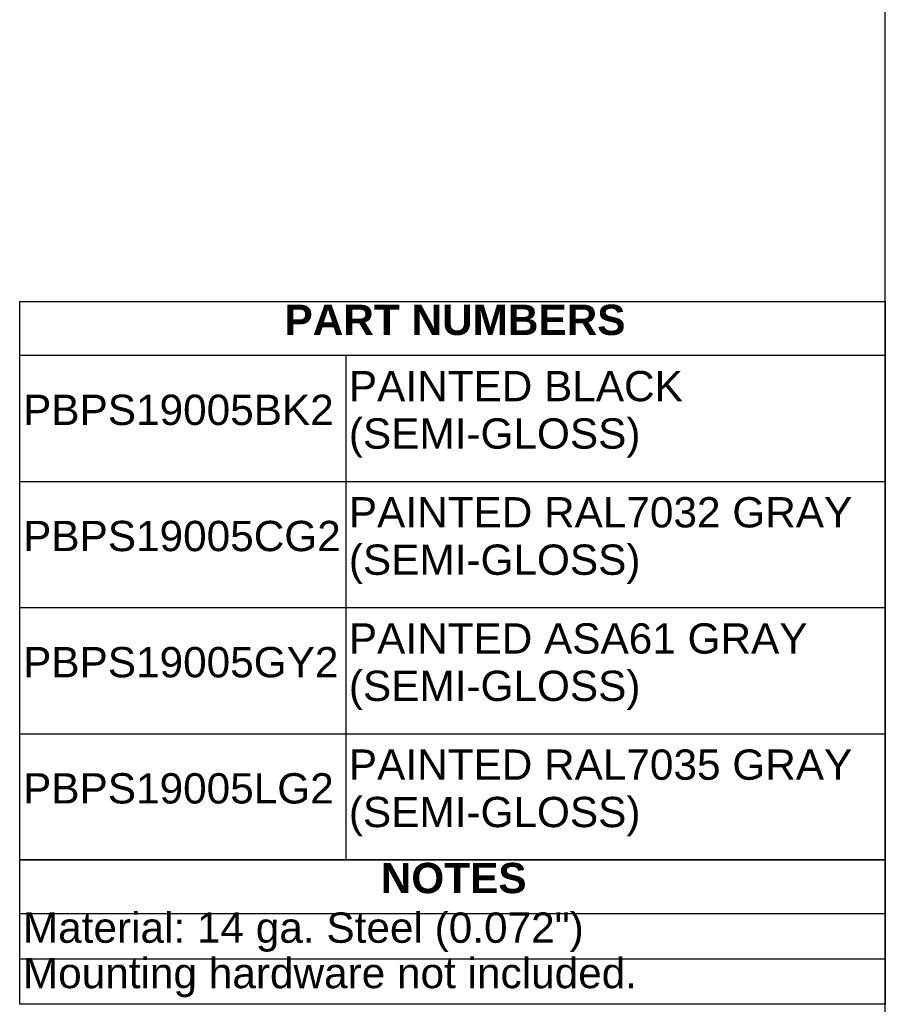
# Model space of a CAD drawing. Header units: inches. Extents: x 0 to 80, y 0 to 59.8.
# Tile 8 of 9: x 62.9 to 80, y 10.4 to 29.9. Entities that reach past the tile are written whole.
import ezdxf
from ezdxf.enums import TextEntityAlignment as Align

# ---------------------------------------------------------------- set-up
doc = ezdxf.new("R2010")
doc.units = ezdxf.units.IN
doc.header["$MEASUREMENT"] = 0
doc.layers.add('Default', color=7, linetype='Continuous')
doc.styles.add('SEACAD_Arial', font='arial.ttf')
doc.styles.add('SEACAD_ArialB', font='arialbd.ttf')

# ---------------------------------------------------------------- blocks, each defined once
blk = doc.blocks.new('SE')
at = {"color": 7, "linetype": 'Continuous'}
for p, q in [((62.867, 23.242), (79.999, 23.242)), ((69.318, 23.242), (69.318, 20.742)), ((62.867, 20.742), (79.999, 20.742)), ((69.318, 20.742), (69.318, 18.242)), ((62.867, 18.242), (79.999, 18.242)), ((69.318, 18.242), (69.318, 15.742)), ((62.867, 15.742), (79.999, 15.742)), ((69.318, 15.742), (69.318, 13.242))]:
    blk.add_line(p, q, dxfattribs=at)
blk.add_lwpolyline([(62.867, 13.242), (62.867, 24.307), (79.999, 24.307), (79.999, 13.242), (62.867, 13.242)], dxfattribs=at)
for s, style, p in [('PART NUMBERS', 'SEACAD_ArialB', (68.107, 24.244)), ('PAINTED BLACK', 'SEACAD_Arial', (69.381, 22.931)), ('PBPS19005BK2', 'SEACAD_Arial', (62.931, 22.461)), ('(SEMI-GLOSS)', 'SEACAD_Arial', (69.381, 21.992)), ('PAINTED RAL7032 GRAY', 'SEACAD_Arial', (69.381, 20.431)), ('PBPS19005CG2', 'SEACAD_Arial', (62.931, 19.961)), ('(SEMI-GLOSS)', 'SEACAD_Arial', (69.381, 19.492)), ('PAINTED ASA61 GRAY', 'SEACAD_Arial', (69.381, 17.931)), ('PBPS19005GY2', 'SEACAD_Arial', (62.931, 17.461)), ('(SEMI-GLOSS)', 'SEACAD_Arial', (69.381, 16.992)), ('PAINTED RAL7035 GRAY', 'SEACAD_Arial', (69.381, 15.431)), ('PBPS19005LG2', 'SEACAD_Arial', (62.931, 14.961)), ('(SEMI-GLOSS)', 'SEACAD_Arial', (69.381, 14.492))]:
    blk.add_text(s, height=0.6, dxfattribs=dict(at, style=style)).set_placement(p, align=Align.TOP_LEFT)
blk = doc.blocks.new('SE1')
at = {"color": 7, "linetype": 'Continuous'}
for p, q in [((62.864, 12.182), (80.003, 12.182)), ((62.864, 11.282), (80.003, 11.282))]:
    blk.add_line(p, q, dxfattribs=at)
blk.add_lwpolyline([(62.864, 10.382), (62.864, 13.247), (80.003, 13.247), (80.003, 10.382), (62.864, 10.382)], dxfattribs=at)
for s, style, p in [('NOTES', 'SEACAD_ArialB', (70.013, 13.184)), ('Material: 14 ga. Steel (0.072")', 'SEACAD_Arial', (62.927, 12.201)), ('Mounting hardware not included.', 'SEACAD_Arial', (62.927, 11.301))]:
    blk.add_text(s, height=0.6, dxfattribs=dict(at, style=style)).set_placement(p, align=Align.TOP_LEFT)

msp = doc.modelspace()

# ---------------------------------------------------------------- linework, layer by layer
at = {"layer": 'Default', "color": 7, "linetype": 'Continuous'}
msp.add_line((80, 0), (80, 59.783), dxfattribs=at)

# ---------------------------------------------------------------- block references
for name in ['SE', 'SE1']:
    msp.add_blockref(name, (0, 0))

doc.saveas('drawing.dxf')
